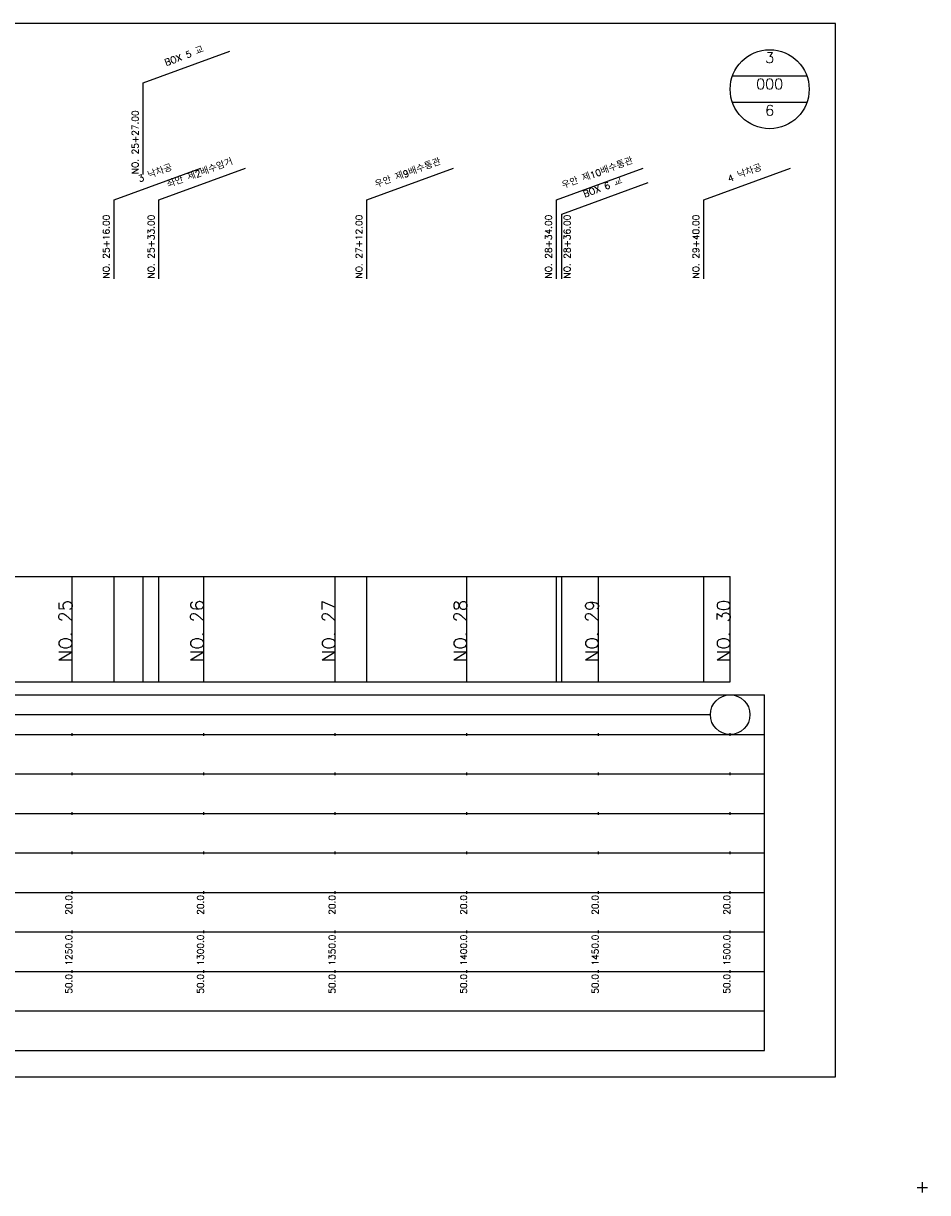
# Model space of a CAD drawing. Extents: x -2 to 685, y -2 to 1891.
# Tile 6 of 8: x 342 to 685, y 964 to 1408. Entities that reach past the tile are written whole.
import ezdxf
from ezdxf.enums import TextEntityAlignment as Align

# ---------------------------------------------------------------- set-up
doc = ezdxf.new("R2010")
doc.units = 0
doc.header["$LTSCALE"] = 5
for name, color, linetype in [('BOX', 5, 'CONTINUOUS'), ('DT1', 3, 'CONTINUOUS'), ('DT2', 6, 'CONTINUOUS'), ('LT1', 4, 'CONTINUOUS'), ('ST1', 7, 'CONTINUOUS')]:
    doc.layers.add(name, color=color, linetype=linetype)
doc.styles.add('GHS', font='ROMANS.shx', dxfattribs={"bigfont": 'GHS.shx'})

msp = doc.modelspace()

# ---------------------------------------------------------------- linework, layer by layer
at = {"layer": 'BOX'}
msp.add_lwpolyline([(50, 1008), (650, 1008), (650, 1408), (50, 1408), (50, 1008)], dxfattribs=at)
at = {"layer": 'DT1'}
for p, q in [((360, 1189.58), (360, 1190.58)), ((410, 1189.58), (410, 1190.58)), ((460, 1189.58), (460, 1190.58)), ((510, 1189.58), (510, 1190.58)), ((560, 1189.58), (560, 1190.58)), ((610, 1189.58), (610, 1190.58))]:
    msp.add_line(p, q, dxfattribs=at)
at = {"layer": 'LT1', "linetype": 'CONTINUOUS'}
for p, q in [((387, 1385.48), (419.89, 1397.45)), ((387, 1350.61), (387, 1385.48)), ((376, 1341), (408.89, 1352.97)), ((393, 1341), (425.89, 1352.97)), ((472, 1341), (504.89, 1352.97)), ((544, 1341), (576.89, 1352.97)), ((600, 1341), (632.89, 1352.97)), ((546, 1335.57), (578.89, 1347.54)), ((376, 1311), (376, 1341)), ((393, 1311), (393, 1341)), ((472, 1311), (472, 1341)), ((544, 1311), (544, 1341)), ((600, 1311), (600, 1341)), ((546, 1311), (546, 1335.57))]:
    msp.add_line(p, q, dxfattribs=at)
at = {"layer": 'LT1'}
for p, q in [((360, 1158), (360, 1198)), ((376, 1158), (376, 1198)), ((387, 1158), (387, 1198)), ((393, 1158), (393, 1198)), ((410, 1158), (410, 1198)), ((460, 1158), (460, 1198)), ((472, 1158), (472, 1198)), ((510, 1158), (510, 1198)), ((544, 1158), (544, 1198)), ((546, 1158), (546, 1198)), ((560, 1158), (560, 1198)), ((600, 1158), (600, 1198)), ((610, 1158), (610, 1198)), ((110, 1158), (610, 1158)), ((360, 1137.5), (360, 1138.5)), ((410, 1137.5), (410, 1138.5)), ((460, 1137.5), (460, 1138.5)), ((510, 1137.5), (510, 1138.5)), ((560, 1137.5), (560, 1138.5)), ((610, 1137.5), (610, 1138.5)), ((360, 1122.5), (360, 1123.5)), ((410, 1122.5), (410, 1123.5)), ((460, 1122.5), (460, 1123.5)), ((510, 1122.5), (510, 1123.5)), ((560, 1122.5), (560, 1123.5)), ((610, 1122.5), (610, 1123.5)), ((360, 1107.5), (360, 1108.5)), ((410, 1107.5), (410, 1108.5)), ((460, 1107.5), (460, 1108.5)), ((510, 1107.5), (510, 1108.5)), ((560, 1107.5), (560, 1108.5)), ((610, 1107.5), (610, 1108.5)), ((360, 1092.5), (360, 1093.5)), ((410, 1092.5), (410, 1093.5)), ((460, 1092.5), (460, 1093.5)), ((510, 1092.5), (510, 1093.5)), ((560, 1092.5), (560, 1093.5)), ((610, 1092.5), (610, 1093.5)), ((360, 1077.5), (360, 1078.5)), ((410, 1077.5), (410, 1078.5)), ((460, 1077.5), (460, 1078.5)), ((510, 1077.5), (510, 1078.5)), ((560, 1077.5), (560, 1078.5)), ((610, 1077.5), (610, 1078.5)), ((360, 1062.5), (360, 1063.5)), ((410, 1062.5), (410, 1063.5)), ((460, 1062.5), (460, 1063.5)), ((510, 1062.5), (510, 1063.5)), ((560, 1062.5), (560, 1063.5)), ((610, 1062.5), (610, 1063.5)), ((360, 1047.5), (360, 1048.5)), ((410, 1047.5), (410, 1048.5)), ((460, 1047.5), (460, 1048.5)), ((510, 1047.5), (510, 1048.5)), ((560, 1047.5), (560, 1048.5)), ((610, 1047.5), (610, 1048.5))]:
    msp.add_line(p, q, dxfattribs=at)
msp.add_lwpolyline([(110, 1198), (160, 1198), (210, 1198), (260, 1198), (310, 1198), (360, 1198), (410, 1198), (460, 1198), (510, 1198), (560, 1198), (610, 1198)], dxfattribs=at)
at = {"layer": 'ST1', "linetype": 'CONTINUOUS'}
for p, q in [((639.14, 1388), (610.86, 1388)), ((639.14, 1378), (610.86, 1378)), ((117.5, 1145.5), (602.5, 1145.5))]:
    msp.add_line(p, q, dxfattribs=at)
at = {"layer": 'ST1'}
for p, q in [((80, 1153), (623, 1153)), ((623, 1018), (623, 1153)), ((87.5, 1138), (623, 1138)), ((80, 1123), (623, 1123)), ((87.5, 1108), (623, 1108)), ((80, 1093), (623, 1093)), ((80, 1078), (623, 1078)), ((80, 1063), (623, 1063)), ((80, 1048), (623, 1048)), ((80, 1033), (623, 1033)), ((80, 1018), (623, 1018)), ((683, 964), (683, 968)), ((681, 966), (685, 966))]:
    msp.add_line(p, q, dxfattribs=at)
at = {"layer": 'ST1', "linetype": 'CONTINUOUS'}
for centre, radius in [((625, 1383), 15), ((610, 1145.5), 7.5)]:
    msp.add_circle(centre, radius, dxfattribs=at)

# ---------------------------------------------------------------- texts
at = {"layer": 'DT1', "linetype": 'CONTINUOUS', "style": 'GHS'}
for s, p in [('BOX 5 교', (403, 1394.47)), ('3 낙차공', (392, 1349.99)), ('좌안 제2배수암거', (409, 1349.99)), ('우안 제9배수통관', (488, 1349.99)), ('우안 제10배수통관', (560, 1349.99)), ('4 낙차공', (616, 1349.99)), ('BOX 6 교', (562, 1344.56))]:
    msp.add_text(s, height=2.5, rotation=20, dxfattribs=at).set_placement(p, align=Align.CENTER)
for s, p in [('NO. 25+27.00', (385.25, 1350.74)), ('NO. 25+16.00', (374.25, 1311.12)), ('NO. 25+33.00', (391.25, 1311.12)), ('NO. 27+12.00', (470.25, 1311.12)), ('NO. 28+34.00', (542.25, 1311.12)), ('NO. 28+36.00', (549.29, 1311.12)), ('NO. 29+40.00', (598.25, 1311.12))]:
    msp.add_text(s, height=2.5, rotation=90, dxfattribs=at).set_placement(p)
at = {"layer": 'DT1', "style": 'GHS'}
for s, height, p in [('NO. 25', 5, (360, 1189.08)), ('NO. 26', 5, (410, 1189.08)), ('NO. 27', 5, (460, 1189.08)), ('NO. 28', 5, (510, 1189.08)), ('NO. 29', 5, (560, 1189.08)), ('NO. 30', 5, (610, 1189.08)), (' 20.0', 2.5, (360, 1077)), (' 20.0', 2.5, (410, 1077)), (' 20.0', 2.5, (460, 1077)), (' 20.0', 2.5, (510, 1077)), (' 20.0', 2.5, (560, 1077)), (' 20.0', 2.5, (610, 1077)), ('  1250.0', 2.5, (360, 1062)), ('  1300.0', 2.5, (410, 1062)), ('  1350.0', 2.5, (460, 1062)), ('  1400.0', 2.5, (510, 1062)), ('  1450.0', 2.5, (560, 1062)), ('  1500.0', 2.5, (610, 1062)), ('  50.0', 2.5, (360, 1047)), ('  50.0', 2.5, (410, 1047)), ('  50.0', 2.5, (460, 1047)), ('  50.0', 2.5, (510, 1047)), ('  50.0', 2.5, (560, 1047)), ('  50.0', 2.5, (610, 1047))]:
    msp.add_text(s, height=height, rotation=90, dxfattribs=at).set_placement(p, align=Align.RIGHT)
at = {"layer": 'DT2', "linetype": 'CONTINUOUS', "style": 'GHS'}
for s, p in [('3', (625, 1393)), ('000', (625, 1383)), ('6', (625, 1373))]:
    msp.add_text(s, height=4, dxfattribs=at).set_placement(p, align=Align.CENTER)

doc.saveas('drawing.dxf')
